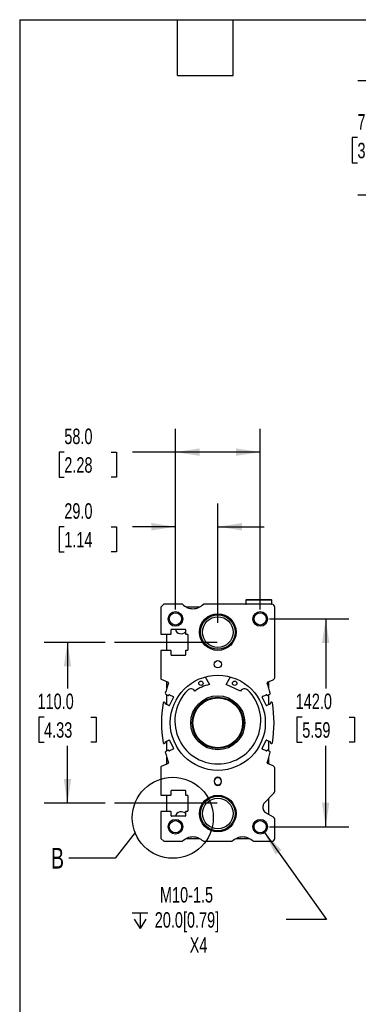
# Model space of a CAD drawing. Header units: millimetres. Extents: x 32 to 1365, y 32 to 1048.
# Tile 2 of 6: x 32 to 263, y 375 to 1048. Entities that reach past the tile are written whole.
import ezdxf

# ---------------------------------------------------------------- set-up
doc = ezdxf.new("R2010")
doc.units = ezdxf.units.MM
doc.header["$LTSCALE"] = 5
doc.linetypes.add('SLD-Center', pattern=[19.05, 15.24, -1.27, 1.27, -1.27])
doc.linetypes.add('SLD-Solid', pattern=[0])
doc.layers.add('CENTER', color=40, linetype='SLD-Center')
doc.layers.add('DIMENSIONS', color=140, linetype='SLD-Solid', lineweight=25)
doc.layers.add('TEXT', color=140, linetype='SLD-Solid', lineweight=25)
doc.styles.add('SLDTEXTSTYLE0', font='TXT', dxfattribs={"width": 0.7})
doc.dimstyles.new('SLDDIMSTYLE0', dxfattribs={"dimtxt": 10.790039, "dimasz": 16.51, "dimexe": 0, "dimexo": 0.0625, "dimgap": 2.69751, "dimtad": 0, "dimtih": 1, "dimtoh": 1, "dimrnd": 1e-09, "dimzin": 4, "dimdsep": 46, "dimtxsty": 'SLDTEXTSTYLE0', "dimsah": 1, "dimcen": 0.09, "dimadec": 0, "dimazin": 1, "dimtfac": 1, "dimtmove": 0, "dimatfit": 0, "dimfxl": 0, "dimfrac": 2, "dimtolj": 1, "dimtzin": 12, "dimarcsym": 0})
doc.dimstyles.new('SLDDIMSTYLE1', dxfattribs={"dimtxt": 10.790039, "dimasz": 16.51, "dimexe": 0, "dimexo": 0.0625, "dimgap": 2.69751, "dimtad": 0, "dimtih": 1, "dimtoh": 1, "dimrnd": 1e-09, "dimzin": 12, "dimdsep": 46, "dimtxsty": 'SLDTEXTSTYLE0', "dimsah": 1, "dimcen": 0, "dimadec": 0, "dimazin": 3, "dimtfac": 1, "dimtofl": 0, "dimtmove": 0, "dimatfit": 3, "dimfxl": 0, "dimfrac": 2, "dimtolj": 1, "dimtzin": 12, "dimarcsym": 0})
doc.dimstyles.new('SLDDIMSTYLE3', dxfattribs={"dimtxt": 10.790039, "dimasz": 16.51, "dimexe": 0, "dimexo": 0.0625, "dimgap": 2.69751, "dimtad": 0, "dimtih": 1, "dimtoh": 1, "dimrnd": 1e-09, "dimzin": 4, "dimdsep": 46, "dimtxsty": 'SLDTEXTSTYLE0', "dimsah": 1, "dimcen": 0.09, "dimadec": 0, "dimazin": 1, "dimtfac": 1, "dimtofl": 0, "dimtmove": 0, "dimatfit": 3, "dimfxl": 0, "dimfrac": 2, "dimtolj": 1, "dimtzin": 12, "dimarcsym": 0})
doc.dimstyles.new('SLDDIMSTYLE6', dxfattribs={"dimtxt": 0.18, "dimasz": 16.51, "dimexe": 0, "dimexo": 0.0625, "dimgap": 0, "dimtad": 0, "dimtih": 1, "dimtoh": 1, "dimdec": 0, "dimrnd": 1e-09, "dimzin": 0, "dimdsep": 46, "dimtxsty": 'Standard', "dimblk1": 'NONE', "dimblk2": 'NONE', "dimsah": 1, "dimcen": 0.09, "dimadec": 0, "dimazin": 0, "dimtfac": 16.51, "dimtdec": 0, "dimtofl": 0, "dimtmove": 0, "dimatfit": 3, "dimldrblk": 'NONE', "dimfxl": 0, "dimfrac": 2, "dimtolj": 1, "dimtzin": 0, "dimarcsym": 0})

# ---------------------------------------------------------------- blocks, each defined once
blk = doc.blocks.new('_D_20')
at = {"layer": 'DIMENSIONS'}
for p, q in [((90.21, 622.21), (48.6, 622.21)), ((64.48, 622.21), (64.48, 590.68)), ((48.45, 571.12), (44.82, 571.12)), ((44.82, 571.12), (44.82, 553.97)), ((80.51, 571.12), (84.13, 571.12)), ((84.13, 571.12), (84.13, 553.97)), ((44.82, 553.97), (48.45, 553.97)), ((84.13, 553.97), (80.51, 553.97)), ((64.48, 512.21), (64.48, 551.55)), ((90.21, 512.21), (48.6, 512.21))]:
    blk.add_line(p, q, dxfattribs=at)
for points in [[(64.48, 622.21), (61.94, 605.7), (67.02, 605.7)], [(64.48, 512.21), (67.02, 528.72), (61.94, 528.72)]]:
    blk.add_solid(points, dxfattribs=at)
at = {"layer": 'DIMENSIONS', "char_height": 10.583, "attachment_point": 1, "style": 'SLDTEXTSTYLE0'}
for s, insert in [('110.0', (43.96, 587.17)), ('4.33', (48.45, 567.61))]:
    blk.add_mtext(s, dxfattribs=dict(at, insert=insert))
blk = doc.blocks.new('_D_21')
at = {"layer": 'DIMENSIONS'}
for p, q in [((138.31, 644.56), (138.31, 717.08)), ((167.31, 635.56), (167.31, 717.08)), ((62.29, 701.21), (58.67, 701.21)), ((58.67, 701.21), (58.67, 684.06)), ((94.36, 701.21), (97.98, 701.21)), ((97.98, 701.21), (97.98, 684.06)), ((138.31, 701.21), (108.98, 701.21)), ((167.31, 701.21), (199.06, 701.21)), ((58.67, 684.06), (62.29, 684.06)), ((97.98, 684.06), (94.36, 684.06))]:
    blk.add_line(p, q, dxfattribs=at)
for points in [[(138.31, 701.21), (121.8, 703.75), (121.8, 698.67)], [(167.31, 701.21), (183.82, 698.67), (183.82, 703.75)]]:
    blk.add_solid(points, dxfattribs=at)
at = {"layer": 'DIMENSIONS', "char_height": 10.583, "attachment_point": 1, "style": 'SLDTEXTSTYLE0'}
for s, insert in [('29.0', (62.29, 717.27)), ('1.14', (62.29, 697.7))]:
    blk.add_mtext(s, dxfattribs=dict(at, insert=insert))
blk = doc.blocks.new('_D_22')
at = {"layer": 'DIMENSIONS'}
for p, q in [((138.31, 644.56), (138.31, 768.1)), ((196.31, 644.56), (196.31, 768.1)), ((62.29, 752.22), (58.67, 752.22)), ((58.67, 752.22), (58.67, 735.07)), ((94.36, 752.22), (97.98, 752.22)), ((97.98, 752.22), (97.98, 735.07)), ((138.31, 752.22), (108.98, 752.22)), ((196.31, 752.22), (138.31, 752.22)), ((58.67, 735.07), (62.29, 735.07)), ((97.98, 735.07), (94.36, 735.07))]:
    blk.add_line(p, q, dxfattribs=at)
for points in [[(138.31, 752.22), (154.82, 749.68), (154.82, 754.76)], [(196.31, 752.22), (179.8, 754.76), (179.8, 749.68)]]:
    blk.add_solid(points, dxfattribs=at)
at = {"layer": 'DIMENSIONS', "char_height": 10.583, "attachment_point": 1, "style": 'SLDTEXTSTYLE0'}
for s, insert in [('58.0', (62.29, 768.28)), ('2.28', (62.29, 748.72))]:
    blk.add_mtext(s, dxfattribs=dict(at, insert=insert))
blk = doc.blocks.new('SW_SYMBOL_HOLE_DEPTH')
at = {"layer": 'DIMENSIONS', "color": 0}
for p, q in [((0, 4375), (4000, 4375)), ((500, 2775), (2000, 375)), ((2000, 4375), (2000, 375)), ((3500, 2775), (2000, 375))]:
    blk.add_line(p, q, dxfattribs=at)
blk = doc.blocks.new('_D_23')
at = {"layer": 'DIMENSIONS'}
for p, q in [((199.22, 492.14), (241.78, 432.72)), ((241.78, 432.72), (214, 432.72))]:
    blk.add_line(p, q, dxfattribs=at)
blk.add_solid([(199.22, 492.14), (206.77, 477.24), (210.9, 480.2)], dxfattribs=at)
at = {"layer": 'DIMENSIONS', "xscale": 0.002688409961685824, "yscale": 0.002688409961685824, "zscale": 0.002688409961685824}
blk.add_blockref('SW_SYMBOL_HOLE_DEPTH', (108.73, 425.57), dxfattribs=at)
at = {"layer": 'DIMENSIONS', "char_height": 10.583, "attachment_point": 1, "style": 'SLDTEXTSTYLE0'}
for s, insert in [('M10-1.5', (127.72, 454.94)), ('20.0[0.79]', (124.16, 437.79)), ('X4', (148.08, 420.64))]:
    blk.add_mtext(s, dxfattribs=dict(at, insert=insert))
blk = doc.blocks.new('_D_24')
at = {"layer": 'DIMENSIONS'}
for p, q in [((202.66, 638.21), (256.98, 638.21)), ((241.11, 638.21), (241.11, 590.68)), ((225.08, 571.12), (221.45, 571.12)), ((221.45, 571.12), (221.45, 553.97)), ((257.14, 571.12), (260.76, 571.12)), ((260.76, 571.12), (260.76, 553.97)), ((221.45, 553.97), (225.08, 553.97)), ((260.76, 553.97), (257.14, 553.97)), ((241.11, 496.21), (241.11, 551.55)), ((202.66, 496.21), (256.98, 496.21))]:
    blk.add_line(p, q, dxfattribs=at)
for points in [[(241.11, 638.21), (238.57, 621.7), (243.65, 621.7)], [(241.11, 496.21), (243.65, 512.72), (238.57, 512.72)]]:
    blk.add_solid(points, dxfattribs=at)
at = {"layer": 'DIMENSIONS', "char_height": 10.583, "attachment_point": 1, "style": 'SLDTEXTSTYLE0'}
for s, insert in [('142.0', (220.59, 587.17)), ('5.59', (225.08, 567.61))]:
    blk.add_mtext(s, dxfattribs=dict(at, insert=insert))
blk = doc.blocks.new('_None')
blk = doc.blocks.new('_D_26')
at = {"layer": 'DIMENSIONS'}
for p, q in [((278.88, 1005.87), (278.88, 1037.62)), ((417.25, 1005.87), (263, 1005.87)), ((262.85, 967.14), (259.22, 967.14)), ((259.22, 967.14), (259.22, 949.99)), ((294.91, 967.14), (298.53, 967.14)), ((298.53, 967.14), (298.53, 949.99)), ((259.22, 949.99), (262.85, 949.99)), ((298.53, 949.99), (294.91, 949.99)), ((335.18, 927.87), (263, 927.87)), ((278.88, 927.87), (278.88, 896.12)), ((417.25, 927.87), (342.8, 927.87))]:
    blk.add_line(p, q, dxfattribs=at)
for points in [[(278.88, 1005.87), (281.42, 1022.38), (276.34, 1022.38)], [(278.88, 927.87), (276.34, 911.36), (281.42, 911.36)]]:
    blk.add_solid(points, dxfattribs=at)
at = {"layer": 'DIMENSIONS', "char_height": 10.583, "attachment_point": 1, "style": 'SLDTEXTSTYLE0'}
for s, insert in [('78.0', (262.85, 983.19)), ('3.07', (262.85, 963.63))]:
    blk.add_mtext(s, dxfattribs=dict(at, insert=insert))

msp = doc.modelspace()

# ---------------------------------------------------------------- linework, layer by layer
for p, q in [((130.311, 648.207), (128.311, 646.207)), ((128.311, 646.207), (128.311, 627.707)), ((143.17, 648.207), (130.311, 648.207)), ((154.669, 646.207), (145.953, 646.207)), ((204.311, 648.207), (157.452, 648.207)), ((186.661, 651.207), (186.461, 651.007)), ((186.461, 651.007), (186.461, 648.407)), ((204.161, 651.007), (186.461, 651.007)), ((186.461, 648.407), (186.661, 648.207)), ((204.161, 648.407), (186.461, 648.407)), ((203.961, 651.207), (186.661, 651.207)), ((204.161, 651.007), (203.961, 651.207)), ((203.961, 648.207), (204.161, 648.407)), ((204.161, 648.407), (204.161, 651.007)), ((206.311, 598.488), (206.311, 646.207)), ((128.311, 627.707), (135.011, 627.707)), ((132.311, 627.707), (132.311, 616.707)), ((135.311, 628.007), (135.311, 630.807)), ((135.611, 631.107), (145.011, 631.107)), ((145.311, 630.807), (145.311, 628.007)), ((145.611, 627.707), (146.511, 627.707)), ((146.811, 627.407), (146.811, 617.007)), ((135.011, 616.707), (128.311, 616.707)), ((128.311, 616.707), (128.311, 597.222)), ((135.311, 613.607), (135.311, 616.407)), ((145.011, 613.307), (135.611, 613.307)), ((145.311, 616.407), (145.311, 613.607)), ((146.511, 616.707), (145.611, 616.707)), ((128.466, 597.141), (133.271, 594.9)), ((132.311, 595.348), (132.311, 590.612)), ((158.606, 598.52), (161.587, 593.357)), ((173.035, 593.357), (176.016, 598.52)), ((182.933, 588.908), (173.035, 593.357)), ((201.351, 594.9), (205.156, 596.676)), ((202.311, 590.612), (202.311, 595.348)), ((131.664, 586.781), (133.413, 585.966)), ((132.311, 586.48), (132.311, 579.749)), ((133.811, 586.111), (133.875, 586.248)), ((134.273, 586.392), (136.766, 585.23)), ((151.554, 588.848), (151.504, 588.934)), ((197.856, 585.23), (200.348, 586.392)), ((200.747, 586.248), (200.811, 586.111)), ((201.209, 585.966), (202.958, 586.781)), ((202.311, 579.749), (202.311, 586.48)), ((131.152, 581.117), (130.705, 581.325)), ((131.233, 580.582), (131.297, 580.718)), ((133.871, 579.021), (131.378, 580.185)), ((136.911, 584.832), (134.27, 579.166)), ((200.352, 579.166), (197.711, 584.832)), ((203.244, 580.185), (200.751, 579.021)), ((203.325, 580.718), (203.389, 580.582)), ((203.917, 581.325), (203.47, 581.117)), ((130.705, 553.089), (131.152, 553.297)), ((131.297, 553.697), (131.233, 553.832)), ((131.378, 554.23), (133.871, 555.393)), ((132.311, 554.665), (132.311, 547.935)), ((134.27, 555.248), (136.911, 549.583)), ((197.711, 549.583), (200.352, 555.248)), ((200.751, 555.393), (203.244, 554.23)), ((202.311, 547.935), (202.311, 554.665)), ((203.389, 553.832), (203.325, 553.697)), ((203.47, 553.297), (203.917, 553.089)), ((133.413, 548.448), (131.664, 547.633)), ((133.875, 548.167), (133.811, 548.304)), ((136.766, 549.184), (134.273, 548.023)), ((200.348, 548.023), (197.856, 549.184)), ((200.811, 548.304), (200.747, 548.167)), ((202.958, 547.633), (201.209, 548.448)), ((133.271, 539.514), (128.466, 537.273)), ((132.311, 543.803), (132.311, 539.067)), ((205.156, 537.739), (201.351, 539.514)), ((202.311, 539.066), (202.311, 543.803)), ((128.311, 537.192), (128.311, 517.707)), ((206.311, 520.536), (206.311, 535.927)), ((164.811, 527.457), (164.811, 526.957)), ((169.811, 526.957), (169.811, 527.457)), ((135.311, 518.007), (135.311, 520.807)), ((135.611, 521.107), (145.011, 521.107)), ((145.311, 520.807), (145.311, 518.007)), ((199.19, 512.586), (205.725, 519.122)), ((128.311, 517.707), (135.011, 517.707)), ((132.311, 517.707), (132.311, 506.707)), ((145.611, 517.707), (146.511, 517.707)), ((146.811, 517.407), (146.811, 507.007)), ((202.311, 504.398), (202.311, 515.707)), ((128.311, 506.707), (128.311, 488.207)), ((135.011, 506.707), (128.311, 506.707)), ((135.311, 503.607), (135.311, 506.407)), ((145.311, 506.407), (145.311, 503.607)), ((146.511, 506.707), (145.611, 506.707)), ((198.311, 508.439), (198.311, 510.465)), ((205.311, 502.666), (199.811, 505.841)), ((145.011, 503.307), (135.611, 503.307)), ((206.311, 488.207), (206.311, 500.934)), ((128.311, 488.207), (130.311, 486.207)), ((130.311, 486.207), (143.17, 486.207)), ((145.953, 488.207), (154.669, 488.207)), ((157.452, 486.207), (177.17, 486.207)), ((179.953, 488.207), (188.669, 488.207)), ((191.452, 486.207), (204.311, 486.207))]:
    msp.add_line(p, q)
for centre, radius in [((138.311, 638.207), 5), ((138.311, 638.207), 4.188), ((167.311, 629.207), 12.5), ((167.311, 629.207), 11.778), ((167.311, 629.207), 10.479), ((196.311, 638.207), 5), ((196.311, 638.207), 4.188), ((167.311, 607.207), 2.5), ((167.311, 567.207), 32.5), ((155.788, 594.267), 1.5), ((178.834, 594.267), 1.5), ((167.311, 567.207), 18.5), ((167.311, 567.207), 17.5), ((167.311, 567.207), 17), ((167.311, 505.207), 12.5), ((167.311, 505.207), 11.778), ((167.311, 505.207), 10.479), ((138.311, 496.207), 5), ((138.311, 496.207), 4.188), ((196.311, 496.207), 5), ((196.311, 496.207), 4.188)]:
    msp.add_circle(centre, radius)
for centre, radius, start, end in [((150.311, 655.208), 10, 224.430511, 315.569489), ((204.311, 646.207), 2, 0, 90), ((135.011, 628.007), 0.3, 270, 0), ((135.611, 630.807), 0.3, 90, 180), ((142.311, 632.207), 4.188, 195.227671, 315.752499), ((145.011, 630.807), 0.3, 0, 90), ((145.611, 628.007), 0.3, 180, 270), ((146.511, 627.407), 0.3, 0, 90), ((135.011, 616.407), 0.3, 0, 90), ((135.611, 613.607), 0.3, 180, 270), ((145.011, 613.607), 0.3, 270, 0), ((145.611, 616.407), 0.3, 90, 180), ((146.511, 617.007), 0.3, 270, 0), ((129.314, 598.953), 2, 239.90341, 244.915195), ((208.812, 567.212), 80, 160.224809, 165.412663), ((133.059, 594.447), 0.5, 340.248142, 64.996164), ((167.31, 567.207), 26.769, 102.343828, 126.056087), ((201.563, 594.447), 0.5, 115.008649, 199.75186), ((125.81, 567.212), 80, 14.587337, 19.775191), ((204.311, 598.488), 2, 295.008649, 359.999998), ((131.875, 587.235), 0.5, 165.442284, 245.015397), ((133.539, 586.238), 0.3, 245.015539, 334.798801), ((134.147, 586.12), 0.3, 65.009677, 154.798791), ((167.311, 568.507), 29.4, 134.198222, 45.801778), ((148.906, 587.434), 3, 30.004061, 134.187608), ((185.64, 587.3), 3.149, 46.525631, 149.289976), ((200.475, 586.12), 0.3, 25.201209, 114.990323), ((201.083, 586.238), 0.3, 205.201199, 294.984461), ((202.747, 587.235), 0.5, 294.984603, 14.557716), ((208.811, 567.207), 80, 170.10242, 189.89758), ((130.494, 580.872), 0.5, 65.046299, 170.036376), ((131.025, 580.845), 0.3, 334.79889, 65.046129), ((131.505, 580.456), 0.3, 155.189449, 244.981848), ((133.998, 579.293), 0.3, 244.981848, 335.005239), ((136.639, 584.958), 0.3, 335.005258, 65.009492), ((197.983, 584.958), 0.3, 114.990508, 204.994742), ((200.624, 579.293), 0.3, 204.994761, 295.018152), ((203.117, 580.456), 0.3, 295.018152, 24.810551), ((203.597, 580.845), 0.3, 114.953871, 205.20111), ((204.127, 580.872), 0.5, 9.963624, 114.953701), ((125.811, 567.207), 80, 350.10242, 9.89758), ((130.494, 553.543), 0.5, 189.963624, 294.953701), ((131.025, 553.569), 0.3, 294.953871, 25.20111), ((131.505, 553.958), 0.3, 115.018152, 204.810551), ((133.998, 555.122), 0.3, 24.994761, 115.018152), ((200.624, 555.122), 0.3, 64.981848, 155.005239), ((203.117, 553.958), 0.3, 335.189449, 64.981848), ((203.597, 553.569), 0.3, 154.79889, 245.046129), ((204.127, 553.543), 0.5, 245.046299, 350.036376), ((131.875, 547.18), 0.5, 114.984603, 194.557716), ((208.812, 567.203), 80, 194.587337, 199.775191), ((133.539, 548.176), 0.3, 25.201199, 114.984461), ((134.147, 548.294), 0.3, 205.201209, 294.990323), ((136.639, 549.456), 0.3, 294.990508, 24.994742), ((197.983, 549.456), 0.3, 155.005258, 245.009492), ((200.475, 548.294), 0.3, 245.009677, 334.798791), ((201.083, 548.176), 0.3, 65.015539, 154.798801), ((125.81, 567.203), 80, 340.224809, 345.412663), ((202.747, 547.18), 0.5, 345.442284, 65.015397), ((133.059, 539.967), 0.5, 295.003836, 19.751858), ((201.563, 539.967), 0.5, 160.24814, 244.991351), ((129.314, 535.462), 2, 115.084805, 120.09659), ((204.311, 535.927), 2, 0.000002, 64.991351), ((167.311, 527.457), 2.5, 0, 180), ((167.311, 527.207), 2.5, 0, 180), ((167.311, 527.207), 2.5, 180, 0), ((167.311, 526.957), 2.5, 180, 0), ((135.611, 520.807), 0.3, 90, 180), ((145.011, 520.807), 0.3, 0, 90), ((204.311, 520.536), 2, 315.000001, 0), ((135.011, 518.007), 0.3, 270, 0), ((145.611, 518.007), 0.3, 180, 270), ((146.511, 517.407), 0.3, 0, 90), ((201.311, 510.465), 3, 135, 179.999999), ((135.011, 506.407), 0.3, 0, 90), ((142.311, 502.207), 4.188, 44.247501, 164.772329), ((145.611, 506.407), 0.3, 90, 180), ((146.511, 507.007), 0.3, 270, 0), ((201.311, 508.439), 3, 180, 240.003332), ((135.611, 503.607), 0.3, 180, 270), ((145.011, 503.607), 0.3, 270, 0), ((204.311, 500.934), 2, 359.999996, 60.003325), ((150.311, 479.207), 10, 44.430511, 135.569489), ((184.311, 479.207), 10, 44.430511, 135.569489), ((204.311, 488.207), 2, 270, 0)]:
    msp.add_arc(centre, radius, start, end)
at = {"layer": 'CENTER'}
for p, q in [((166.761, 622.207), (96.561, 622.207)), ((166.761, 512.207), (96.561, 512.207))]:
    msp.add_line(p, q, dxfattribs=at)
at = {"layer": 'TEXT'}
for p, q in [((31.75, 1047.75), (1365.25, 1047.75)), ((31.75, 1047.75), (31.75, 31.75)), ((139.7, 1009.65), (139.7, 1047.75)), ((177.8, 1009.65), (177.8, 1047.75)), ((139.7, 1009.65), (177.8, 1009.65))]:
    msp.add_line(p, q, dxfattribs=at)
msp.add_circle((136.512, 502.333), 27.708, dxfattribs=at)

# ---------------------------------------------------------------- texts
at = {"layer": 'TEXT', "insert": (53.261, 481.714), "char_height": 14.111, "attachment_point": 1, "style": 'SLDTEXTSTYLE0'}
msp.add_mtext('B', dxfattribs=at)

# ---------------------------------------------------------------- dimensions: what is measured, and where the dimension line sits
at = {"layer": 'DIMENSIONS'}
for base, p1, p2, dimstyle, picture, middle in [((278.879, 1005.866), (423.601, 927.866), (423.601, 1005.866), 'SLDDIMSTYLE0', '_D_26', (278.879, 967.137)), ((241.108, 638.207), (196.311, 496.207), (196.311, 638.207), 'SLDDIMSTYLE3', '_D_24', (241.108, 571.116)), ((64.48, 512.207), (96.561, 622.207), (96.561, 512.207), 'SLDDIMSTYLE3', '_D_20', (64.48, 571.116))]:
    dim = msp.add_linear_dim(base=base, p1=p1, p2=p2, angle=90, dimstyle=dimstyle, dxfattribs=at)
    dim.commit()
    dim.dimension.update_dxf_attribs({"geometry": picture, "text_midpoint": middle, "dimtype": 160})
for base, p1, p2, dimstyle, picture, middle in [((196.311, 752.224), (138.311, 638.207), (196.311, 638.207), 'SLDDIMSTYLE3', '_D_22', (78.324, 752.224)), ((138.311, 701.207), (167.311, 629.207), (138.311, 638.207), 'SLDDIMSTYLE0', '_D_21', (78.324, 701.207))]:
    dim = msp.add_linear_dim(base=base, p1=p1, p2=p2, dimstyle=dimstyle, dxfattribs=at)
    dim.commit()
    dim.dimension.update_dxf_attribs({"geometry": picture, "text_midpoint": middle, "dimtype": 160})
dim = msp.add_diameter_dim_2p(p1=(193.4, 500.272), p2=(199.222, 492.142), text='M10-1.5\\P{\\fGDT;x}20.0[0.79] \\PX4', dimstyle='SLDDIMSTYLE1', override={"dimpost": '<>'}, dxfattribs=at)
dim.commit()
dim.dimension.update_dxf_attribs({"geometry": '_D_23', "text_midpoint": (157.395, 432.72), "dimtype": 163})

# ---------------------------------------------------------------- leaders
at = {"layer": 'TEXT', "has_arrowhead": 0}
msp.add_leader([(110.69, 492.286), (97.168, 474.669), (65.418, 474.669)], dimstyle='SLDDIMSTYLE6', dxfattribs=at)

doc.saveas('drawing.dxf')
